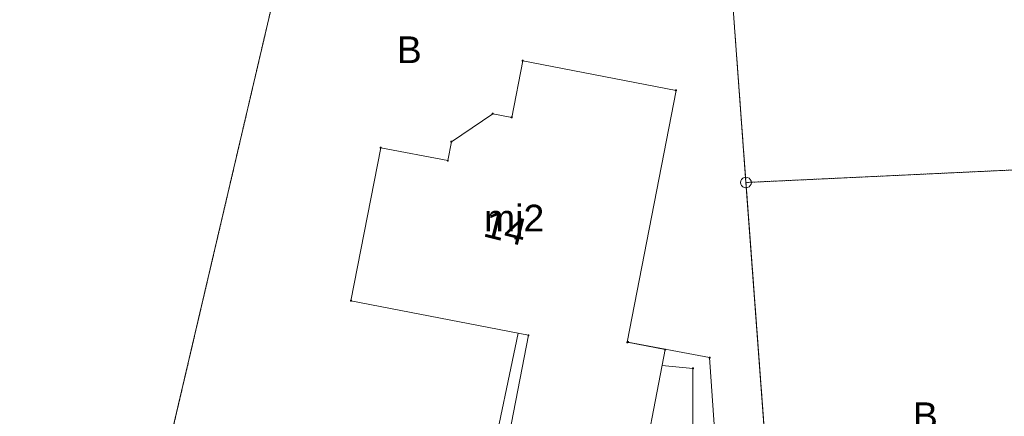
# Paper-space layout 'A-01 PLAN SYTUACYJNY' of a CAD drawing. Header units: millimetres. Extents: x 0 to 900, y 0 to 750.
# Tile 97 of 105: x 639 to 731, y 630 to 667. Entities that reach past the tile are written whole.
import ezdxf
from ezdxf.xclip import XClip

# ---------------------------------------------------------------- set-up
doc = ezdxf.new("R2010")
doc.units = ezdxf.units.MM
doc.header["$MEASUREMENT"] = 0
doc.header["$XCLIPFRAME"] = 0
doc.linetypes.add('PRZER1-1', pattern=[1, 0.5, -0.5])
doc.layers.add('A_mapa_Nr_pióra__2', color=8, linetype='Continuous', lineweight=13)
doc.layers.add('A_podrys', color=7, linetype='Continuous')
doc.styles.add('STYL_AUTOMATYCZNY_1', font='arial.ttf')

# ---------------------------------------------------------------- blocks, each defined once
blk = doc.blocks.new('Rysunek_3_3', base_point=(-1239.757, 488.381))
at = {"layer": 'A_mapa_Nr_pióra__2', "color": 8, "linetype": 'PRZER1-1', "lineweight": 13, "ltscale": 0.2, "flags": 128}
for points in [[(649.577, 613.338), (612.937, 620.277), (590.637, 624.476), (616.211, 733.456), (670.792, 703.999)], [(710.477, 601.801), (649.577, 613.338), (670.792, 703.999), (704.252, 685.96), (706.774, 651.76)], [(773.316, 589.883), (710.477, 601.801), (706.774, 651.76), (785.133, 655.443), (787.758, 599.942)]]:
    blk.add_lwpolyline(points, close=True, dxfattribs=at)
at = {"layer": 'A_mapa_Nr_pióra__2', "color": 8, "linetype": 'Continuous', "lineweight": 13, "ltscale": 0.2, "flags": 128}
for points in [[(612.937, 620.277), (649.577, 613.338), (670.792, 703.999), (616.211, 733.456), (590.637, 624.476)], [(710.477, 601.801), (706.774, 651.76), (704.252, 685.96), (670.792, 703.999), (649.577, 613.338)], [(684.037, 625.115), (696.617, 622.675), (699.217, 636.135), (695.677, 636.815), (700.237, 660.375), (685.897, 663.155), (684.877, 657.855), (683.097, 658.195), (679.237, 655.575), (678.897, 653.815), (672.617, 655.015), (669.837, 640.695), (686.437, 637.475)], [(685.852, 663.14), (685.852, 663.171), (685.881, 663.2), (685.913, 663.2), (685.942, 663.171), (685.942, 663.14), (685.913, 663.11), (685.881, 663.11)], [(700.192, 660.36), (700.192, 660.391), (700.221, 660.42), (700.253, 660.42), (700.282, 660.391), (700.282, 660.36), (700.253, 660.33), (700.221, 660.33)], [(683.052, 658.18), (683.052, 658.211), (683.081, 658.24), (683.113, 658.24), (683.142, 658.211), (683.142, 658.18), (683.113, 658.15), (683.081, 658.15)], [(684.832, 657.84), (684.832, 657.871), (684.861, 657.9), (684.893, 657.9), (684.922, 657.871), (684.922, 657.84), (684.893, 657.81), (684.861, 657.81)], [(679.192, 655.56), (679.192, 655.591), (679.221, 655.62), (679.253, 655.62), (679.282, 655.591), (679.282, 655.56), (679.253, 655.53), (679.221, 655.53)], [(672.572, 655), (672.572, 655.031), (672.601, 655.06), (672.633, 655.06), (672.662, 655.031), (672.662, 655), (672.633, 654.97), (672.601, 654.97)], [(787.758, 599.942), (785.133, 655.443), (706.774, 651.76), (710.477, 601.801), (773.316, 589.883)], [(678.852, 653.8), (678.852, 653.831), (678.881, 653.86), (678.913, 653.86), (678.942, 653.831), (678.942, 653.8), (678.913, 653.77), (678.881, 653.77)], [(706.774, 652.26), (706.928, 652.236), (707.068, 652.165), (707.178, 652.054), (707.249, 651.915), (707.274, 651.76), (707.249, 651.606), (707.178, 651.466), (707.068, 651.356), (706.928, 651.285), (706.774, 651.26), (706.619, 651.285), (706.48, 651.356), (706.369, 651.466), (706.298, 651.606), (706.274, 651.76), (706.298, 651.915), (706.369, 652.054), (706.48, 652.165), (706.619, 652.236)], [(669.792, 640.68), (669.792, 640.711), (669.821, 640.74), (669.853, 640.74), (669.882, 640.711), (669.882, 640.68), (669.853, 640.65), (669.821, 640.65)], [(686.392, 637.46), (686.392, 637.491), (686.421, 637.52), (686.453, 637.52), (686.482, 637.491), (686.482, 637.46), (686.453, 637.43), (686.421, 637.43)], [(695.632, 636.8), (695.632, 636.831), (695.661, 636.86), (695.693, 636.86), (695.722, 636.831), (695.722, 636.8), (695.693, 636.77), (695.661, 636.77)], [(695.693, 636.817), (695.693, 636.848), (695.722, 636.877), (695.754, 636.877), (695.783, 636.848), (695.783, 636.817), (695.754, 636.787), (695.722, 636.787)], [(699.172, 636.12), (699.172, 636.151), (699.201, 636.18), (699.233, 636.18), (699.262, 636.151), (699.262, 636.12), (699.233, 636.09), (699.201, 636.09)], [(703.324, 635.363), (703.324, 635.395), (703.353, 635.424), (703.385, 635.424), (703.414, 635.395), (703.414, 635.363), (703.385, 635.334), (703.353, 635.334)], [(701.765, 634.352), (701.765, 634.383), (701.794, 634.412), (701.826, 634.412), (701.855, 634.383), (701.855, 634.352), (701.826, 634.322), (701.794, 634.322)]]:
    blk.add_lwpolyline(points, close=True, dxfattribs=at)
for points in [[(685.457, 637.655), (682.877, 625.335), (710.483, 601.545)], [(695.738, 636.832), (703.369, 635.379), (705.645, 602.716)], [(698.928, 634.636), (701.81, 634.367), (701.767, 597.096), (701.681, 596.778), (701.617, 596.538)]]:
    blk.add_lwpolyline(points, dxfattribs=at)
at = {"layer": 'A_mapa_Nr_pióra__2', "color": 8, "linetype": 'Continuous', "lineweight": 13, "char_height": 2.5, "attachment_point": 7, "style": 'STYL_AUTOMATYCZNY_1'}
for s, insert in [('\\A1;{\\pql;\\fArial|b0|i0|c238|p0;\\W1.000000;B}', (674.129, 662.925)), ('\\A1;{\\pql;\\fArial|b0|i0|c238|p0;\\W1.000000;mj2}', (682.283, 646.425)), ('\\A1;{\\pql;\\fArial|b0|i0|c238|p0;\\W1.000000;B}', (722.384, 628.69))]:
    blk.add_mtext(s, dxfattribs=dict(at, insert=insert))
at = {"layer": 'A_mapa_Nr_pióra__2', "color": 8, "linetype": 'Continuous', "lineweight": 13, "insert": (682.098, 646.756), "char_height": 2.5, "attachment_point": 7, "rotation": 346, "style": 'STYL_AUTOMATYCZNY_1'}
blk.add_mtext('\\A1;{\\pql;\\fArial|b0|i0|c238|p0;\\W1.000000;14}', dxfattribs=at)

psp = doc.layouts.new('A-01 PLAN SYTUACYJNY')

# ---------------------------------------------------------------- block references
at = {"layer": 'A_podrys', "color": 37, "linetype": 'Continuous', "lineweight": 5, "true_color": 0x656532}
ref = psp.add_blockref('Rysunek_3_3', (-1239.757, 488.381), dxfattribs=at)
XClip(ref).set_block_clipping_path([(29.90003743, 157.4723136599), (895.1, 745.1)])

doc.saveas('drawing.dxf')
